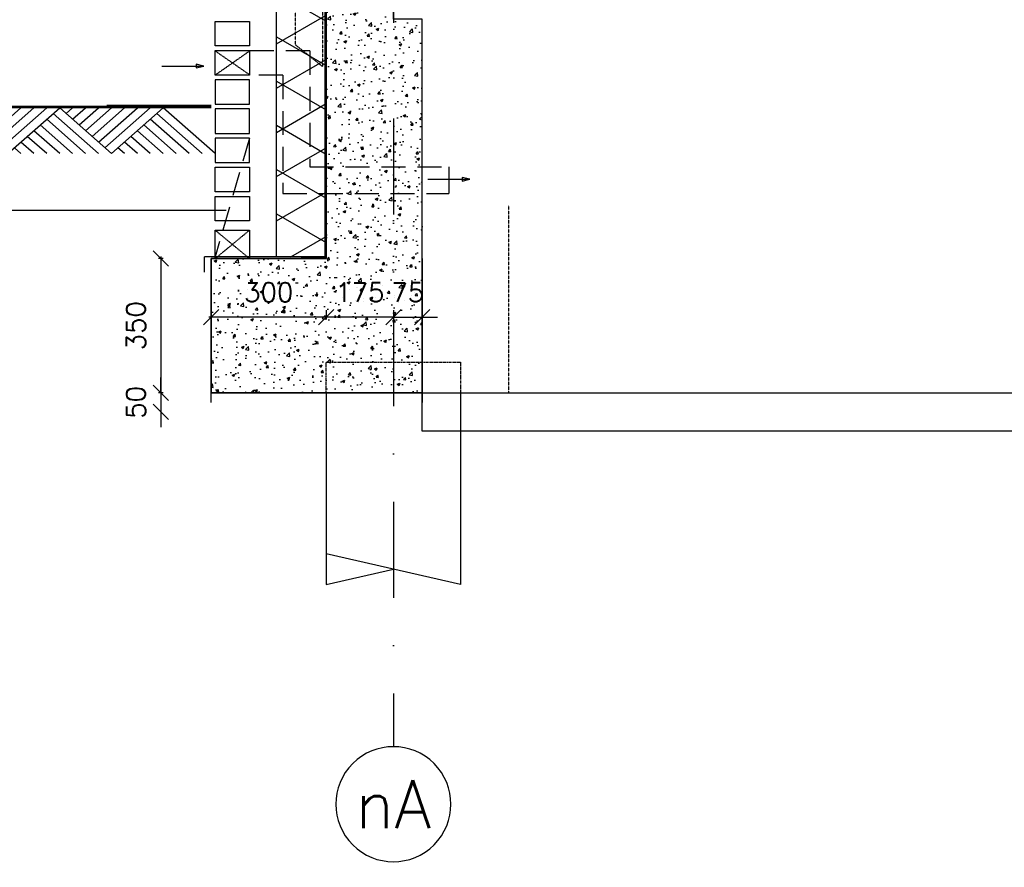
# Model space of a CAD drawing. Extents: x 0 to 297174, y -27731 to 163980.
# Tile 68 of 152: x 151764 to 154333, y 142757 to 144969. Entities that reach past the tile are written whole.
import ezdxf
from ezdxf.enums import TextEntityAlignment as Align

# ---------------------------------------------------------------- set-up
doc = ezdxf.new("R2010")
doc.units = 0
doc.header["$LTSCALE"] = 5
doc.header["$MEASUREMENT"] = 0
doc.header["$PDMODE"] = 3
doc.header["$PDSIZE"] = 0.1
for name, pattern in [('DASHDOT', [1, 0.5, -0.25, 0, -0.25]), ('DASHED', [0.75, 0.5, -0.25]), ('DD1', [2.66667, 1.66667, -0.5, 0, -0.5]), ('HIDDEN', [0.375, 0.25, -0.125]), ('HIDDEN2', [0.1875, 0.125, -0.0625])]:
    doc.linetypes.add(name, pattern=pattern)
doc.layers.get('0').update_dxf_attribs({"linetype": 'CONTINUOUS'})
doc.layers.get('DEFPOINTS').update_dxf_attribs({"linetype": 'CONTINUOUS'})
for name, color, linetype in [('A--A21--_F-23-', 9, 'CONTINUOUS'), ('A--A23--_F--3-', 9, 'CONTINUOUS'), ('A--L$1-D1-ACEER', 1, 'CONTINUOUS'), ('A--L$7A3-_STRAMIEN', 3, 'CONTINUOUS'), ('A--L11D5_GRONDWERK', 5, 'CONTINUOUS'), ('A--L13DC4_VLOEREN', 4, 'HIDDEN'), ('A--L16--', 7, 'CONTINUOUS'), ('A--L16--_F123-', 7, 'CONTINUOUS'), ('A--L16D4_FUNDERING', 4, 'CONTINUOUS'), ('A--L17--', 7, 'CONTINUOUS'), ('A--L17--_F123-', 7, 'CONTINUOUS'), ('A--L21--_F--3-', 7, 'CONTINUOUS'), ('A--L21D4_BUITENWAND', 4, 'CONTINUOUS'), ('A--L21DC1_BUITENWAND', 1, 'HIDDEN'), ('A--L23--', 7, 'CONTINUOUS'), ('A--L23--_F--3-', 7, 'CONTINUOUS'), ('A--L28DC1_KONSTRUKTIES', 1, 'HIDDEN2'), ('A--L31--', 2, 'CONTINUOUS'), ('A--M$1A-_F123-', 1, 'CONTINUOUS'), ('A--T$7A-_STRAMIEN', 2, 'CONTINUOUS'), ('A--T01A-25_TEKST', 2, 'CONTINUOUS'), ('STRAMIEN', 8, 'DD1'), ('X--LR---_CP', 7, 'CONTINUOUS')]:
    doc.layers.add(name, color=color, linetype=linetype)
doc.styles.add('ALFA-0_25', font='ROMANS')
doc.styles.add('HIEMSTRA', font='romans.shx')
doc.dimstyles.get("Standard").update_dxf_attribs({"dimscale": 50, "dimtxt": 2.5, "dimasz": 2, "dimexe": 0.3, "dimexo": 0.3, "dimgap": 2, "dimtad": 1, "dimdec": 0, "dimzin": 0, "dimdsep": 46, "dimtxsty": 'HIEMSTRA', "dimblk1": 'OBLIQUE', "dimblk2": 'OBLIQUE', "dimsah": 1, "dimcen": 0.09, "dimdle": 0.3, "dimclrd": 1, "dimclre": 1, "dimclrt": 2, "dimadec": 0, "dimazin": 0, "dimtfac": 1, "dimtdec": 4, "dimtix": 1, "dimtmove": 2, "dimatfit": 3, "dimldrblk": 'OBLIQUE', "dimfxl": 0, "dimtvp": 625, "dimtolj": 1, "dimtzin": 0, "dimarcsym": 0})

# ---------------------------------------------------------------- blocks, each defined once
blk = doc.blocks.new('Q010075-')
at = {"layer": 'A--L17--_F123-', "color": 1, "linetype": 'DASHED'}
blk.add_lwpolyline([(-175, 0), (-175, 80), (175, 80), (175, 0)], dxfattribs=at)
at = {"layer": 'A--L17--_F123-', "color": 1, "linetype": 'Continuous'}
for points in [[(175, 0), (175, -500), (-175, -420)], [(-175, 0), (-175, -500), (0, -460)]]:
    blk.add_lwpolyline(points, dxfattribs=at)
at = {"layer": 'X--LR---_CP'}
for p in [(-175, 0), (-175, 0), (175, 0)]:
    blk.add_point(p, dxfattribs=at)
blk = doc.blocks.new('*U1580')
at = {"layer": 'A--L23--_F--3-', "color": 2, "linetype": 'Continuous'}
blk.add_lwpolyline([(0, 0), (0, 25), (550, 25), (550, 0)], dxfattribs=at)
blk = doc.blocks.new('_OBLIQUE')
at = {"color": 0, "linetype": 'ByBlock'}
blk.add_line((-0.5, -0.5), (0.5, 0.5), dxfattribs=at)
blk = doc.blocks.new('*D844')
at = {"layer": 'A--M$1A-_F123-', "color": 1, "lineweight": -2, "ltscale": 10}
for p, q in [((152739.3, 144192.5), (152699.3, 144192.5)), ((152739.3, 144196.1), (152739.3, 144186.5)), ((152739.3, 144192.5), (152814.3, 144192.5)), ((152814.3, 144196.1), (152814.3, 144186.5)), ((152814.3, 144192.5), (152854.3, 144192.5))]:
    blk.add_line(p, q, dxfattribs=at)
at = {"layer": 'DEFPOINTS', "color": 0, "ltscale": 10}
for p in [(152739.3, 144202.1), (152814.3, 144202.1), (152814.3, 144192.5)]:
    blk.add_point(p, dxfattribs=at)
at = {"layer": 'A--M$1A-_F123-', "color": 1, "lineweight": -2, "ltscale": 10, "xscale": 40, "yscale": 40, "zscale": 40}
blk.add_blockref('_OBLIQUE', (152739.3, 144192.5), dxfattribs=at)
at = {"layer": 'A--M$1A-_F123-', "color": 1, "lineweight": -2, "ltscale": 10, "xscale": 40, "yscale": 40, "zscale": 40, "rotation": 180}
blk.add_blockref('_OBLIQUE', (152814.3, 144192.5), dxfattribs=at)
at = {"layer": 'A--M$1A-_F123-', "color": 2, "ltscale": 10, "insert": (152776.8, 144257.5), "char_height": 50, "attachment_point": 5, "style": 'HIEMSTRA'}
blk.add_mtext('\\A1;75', dxfattribs=at)
blk = doc.blocks.new('*D845')
at = {"layer": 'A--M$1A-_F123-', "color": 1, "lineweight": -2, "ltscale": 10}
for p, q in [((152564.1, 144192.5), (152524.1, 144192.5)), ((152739.3, 144192.5), (152564.1, 144192.5)), ((152739.3, 144192.5), (152779.3, 144192.5))]:
    blk.add_line(p, q, dxfattribs=at)
at = {"layer": 'DEFPOINTS', "color": 0, "ltscale": 10}
for p in [(152564.1, 144192.5), (152564.1, 144192.5), (152739.3, 144192.5)]:
    blk.add_point(p, dxfattribs=at)
at = {"layer": 'A--M$1A-_F123-', "color": 1, "lineweight": -2, "ltscale": 10, "xscale": 40, "yscale": 40, "zscale": 40}
blk.add_blockref('_OBLIQUE', (152564.1, 144192.5), dxfattribs=at)
at = {"layer": 'A--M$1A-_F123-', "color": 1, "lineweight": -2, "ltscale": 10, "xscale": 40, "yscale": 40, "zscale": 40, "rotation": 180}
blk.add_blockref('_OBLIQUE', (152739.3, 144192.5), dxfattribs=at)
at = {"layer": 'A--M$1A-_F123-', "color": 2, "ltscale": 10, "insert": (152651.7, 144257.5), "char_height": 50, "attachment_point": 5, "style": 'HIEMSTRA'}
blk.add_mtext('\\A1;175', dxfattribs=at)
blk = doc.blocks.new('*D846')
at = {"layer": 'A--M$1A-_F123-', "color": 1, "lineweight": -2, "ltscale": 10}
for p, q in [((152264.3, 144211.1), (152264.3, 144186.5)), ((152564.1, 144211.1), (152564.1, 144186.5)), ((152570.1, 144192.5), (152258.3, 144192.5))]:
    blk.add_line(p, q, dxfattribs=at)
at = {"layer": 'DEFPOINTS', "color": 0, "ltscale": 10}
for p in [(152264.3, 144217.1), (152564.1, 144217.1), (152264.3, 144192.5)]:
    blk.add_point(p, dxfattribs=at)
at = {"layer": 'A--M$1A-_F123-', "color": 1, "lineweight": -2, "ltscale": 10, "xscale": 40, "yscale": 40, "zscale": 40, "rotation": 180}
blk.add_blockref('_OBLIQUE', (152264.3, 144192.5), dxfattribs=at)
at = {"layer": 'A--M$1A-_F123-', "color": 1, "lineweight": -2, "ltscale": 10, "xscale": 40, "yscale": 40, "zscale": 40}
blk.add_blockref('_OBLIQUE', (152564.1, 144192.5), dxfattribs=at)
at = {"layer": 'A--M$1A-_F123-', "color": 2, "ltscale": 10, "insert": (152414.2, 144257.5), "char_height": 50, "attachment_point": 5, "style": 'HIEMSTRA'}
blk.add_mtext('\\A1;300', dxfattribs=at)
blk = doc.blocks.new('*D946')
at = {"layer": 'A--M$1A-_F123-', "color": 1, "lineweight": -2, "ltscale": 10}
for p, q in [((152138.9, 144345.2), (152126.7, 144345.2)), ((152132.7, 144351.2), (152132.7, 143989.2)), ((152138.9, 143995.2), (152126.7, 143995.2))]:
    blk.add_line(p, q, dxfattribs=at)
at = {"layer": 'DEFPOINTS', "color": 0, "ltscale": 10}
for p in [(152144.9, 144345.2), (152132.7, 143995.2), (152144.9, 143995.2)]:
    blk.add_point(p, dxfattribs=at)
at = {"layer": 'A--M$1A-_F123-', "color": 1, "lineweight": -2, "ltscale": 10, "xscale": 40, "yscale": 40, "zscale": 40}
for p, rotation in [((152132.7, 144345.2), 90), ((152132.7, 143995.2), 270)]:
    blk.add_blockref('_OBLIQUE', p, dxfattribs=dict(at, rotation=rotation))
at = {"layer": 'A--M$1A-_F123-', "color": 2, "ltscale": 10, "insert": (152067.7, 144170.2), "char_height": 50, "attachment_point": 5, "rotation": 90, "style": 'HIEMSTRA'}
blk.add_mtext('\\A1;350', dxfattribs=at)
blk = doc.blocks.new('*D947')
at = {"layer": 'A--M$1A-_F123-', "color": 1, "lineweight": -2, "ltscale": 10}
for p, q in [((152132.7, 143995.2), (152132.7, 144035.2)), ((152132.7, 143995.2), (152132.7, 143945.2)), ((152132.7, 143945.2), (152132.7, 143905.2))]:
    blk.add_line(p, q, dxfattribs=at)
at = {"layer": 'DEFPOINTS', "color": 0, "ltscale": 10}
for p in [(152132.7, 143995.2), (152132.7, 143945.2), (152132.7, 143945.2)]:
    blk.add_point(p, dxfattribs=at)
at = {"layer": 'A--M$1A-_F123-', "color": 1, "lineweight": -2, "ltscale": 10, "xscale": 40, "yscale": 40, "zscale": 40}
for p, rotation in [((152132.7, 143995.2), 270), ((152132.7, 143945.2), 90)]:
    blk.add_blockref('_OBLIQUE', p, dxfattribs=dict(at, rotation=rotation))
at = {"layer": 'A--M$1A-_F123-', "color": 2, "ltscale": 10, "insert": (152067.7, 143970.2), "char_height": 50, "attachment_point": 5, "rotation": 90, "style": 'HIEMSTRA'}
blk.add_mtext('\\A1;50', dxfattribs=at)
blk = doc.blocks.new('*U1532')
at = {"layer": 'A--A21--_F-23-', "linetype": 'Continuous'}
h = blk.add_hatch(dxfattribs=at)
h.set_pattern_fill('ALFAISO', color=256, scale=100, angle=90, style=0)
h.set_pattern_definition([(150, (50, -3e-15), (-50, -86.6025), []), (210, (50, -3e-15), (50, -86.6025), [])])
h.paths.add_polyline_path([(0, 0), (-65, 0), (-65, 1691.04), (0, 1691.04), (65, 1691.04), (65, 0)])
at = {"layer": 'A--L21--_F--3-', "color": 3, "linetype": 'Continuous'}
for points in [[(0, 0), (-65, 0), (-65, 1691.04), (0, 1691.04)], [(0, 0), (65, 0), (65, 1691.04), (0, 1691.04)]]:
    blk.add_lwpolyline(points, dxfattribs=at)
blk = doc.blocks.new('Q010064-')
at = {"layer": 'A--L16--_F123-', "color": 1, "linetype": 'Continuous'}
for points in [[(37.5, -37.5), (75, 0)], [(75, -75), (150, 0)], [(112.5, -112.5), (225, 0)], [(150, -150), (300, 0)], [(187.5, -187.5), (375, 0)], [(225, -225), (450, 0)], [(262.5, -262.5), (525, 0)], [(300, -300), (600, 0)], [(900, -300), (600, 0)], [(825, -300), (562.5, -37.5)], [(675, -300), (487.5, -112.5)], [(750, -300), (525, -75)], [(600, -300), (450, -150)], [(450, -300), (375, -225)], [(525, -300), (412.5, -187.5)], [(375, -300), (337.5, -262.5)]]:
    blk.add_lwpolyline(points, dxfattribs=at)
at = {"layer": 'X--LR---_CP'}
blk.add_point((600, 0), dxfattribs=at)
blk.add_point((600, 0), dxfattribs=at)

msp = doc.modelspace()

# ---------------------------------------------------------------- hatches: boundary and pattern name
at = {"layer": 'A--A23--_F--3-'}
h = msp.add_hatch(dxfattribs=at)
h.set_pattern_fill('AR-CONC', color=256, scale=10, style=0)
h.set_pattern_definition([(50, (0, 52899.255), (71.726018, -6.275213), [7.5, -82.5]), (355, (0, 52899.255), (-13.875133, 75.219213), [6, -66]), (100.4514, (5.98, 52898.73), (57.850938, 68.943954), [6.37402, -70.11421]), (46.1842, (0, 52919.255), (106.724105, -16.5519), [11.25, -123.75]), (96.6356, (8.89, 52917.88), (93.46627, 97.41179), [9.56103, -105.1713]), (351.1842, (0, 52919.26), (93.466195, 97.41186), [9, -99]), (21, (10, 52914.255), (59.690705, -40.26189), [7.5, -82.5]), (326, (10, 52914.255), (24.331533, 72.515005), [6, -66]), (71.4514, (14.974, 52910.9), (84.022263, 32.25305), [6.37402, -70.11421]), (37.5, (0, 52899.255), (1.2159855, 33.2893854), [0, -65.2, 0, -67, 0, -66.25]), (7.5, (0, 52899.255), (26.306954, 39.441171), [0, -38.2, 0, -63.7, 0, -25.25]), (327.5, (-22.3, 52899.255), (53.3822436, -2.255487), [0, -25, 0, -78, 0, -103.5]), (317.5, (-32.3, 52899.255), (58.318617, 10.010498), [0, -32.5, 0, -51.8, 0, -73.5])])
h.paths.add_polyline_path([(152264.3, 143995.2), (152814.3, 143995.2), (152814.3, 144970.2), (152739.3, 144970.2), (152739.3, 145305.2), (152564.1, 145305.2), (152564.1, 144350.2), (152564.1, 144345.2), (152264.3, 144345.2)])

# ---------------------------------------------------------------- linework, layer by layer
at = {"layer": 'A--L$1-D1-ACEER'}
for p, q in [((152135, 144847.9), (152242.2, 144847.9)), ((152829.5, 144552.4), (152936.7, 144552.4))]:
    msp.add_line(p, q, dxfattribs=at)
for points in [[(152224.5, 144842.9), (152244.5, 144847.9), (152244.5, 144847.9), (152224.5, 144852.9)], [(152919, 144547.4), (152939, 144552.4), (152939, 144552.4), (152919, 144557.4)]]:
    msp.add_lwpolyline(points, close=True, dxfattribs=at)
at = {"layer": 'A--L$7A3-_STRAMIEN', "linetype": 'Continuous', "extrusion": (0, 0, -1)}
msp.add_ellipse((152739.3, 142921.5), major_axis=(-106.1, 106.1), ratio=1, dxfattribs=at)
at = {"layer": 'A--L11D5_GRONDWERK'}
for p, q in [((152264.3, 144739.2), (150801.3, 144739.2)), ((152264.3, 144742.2), (151492, 144742.2)), ((152264.3, 144745.2), (151992, 144745.2))]:
    msp.add_line(p, q, dxfattribs=at)
at = {"layer": 'A--L13DC4_VLOEREN'}
msp.add_line((152560.8, 144350.2), (152245.8, 144350.2), dxfattribs=at)
msp.add_lwpolyline([(152673.8, 145305.2), (152560.8, 145305.2), (152560.8, 144350.2), (152245.8, 144350.2), (152245.8, 144309.6)], dxfattribs=at)
at = {"layer": 'A--L16D4_FUNDERING'}
msp.add_lwpolyline([(152264.3, 143995.2), (152814.3, 143995.2), (152814.3, 144970.2), (152739.3, 144970.2), (152739.3, 145305.2), (152564.1, 145305.2), (152564.1, 144350.2), (152564.1, 144345.2), (152264.3, 144345.2)], close=True, dxfattribs=at)
for points in [[(152814.3, 144345.2), (152814.3, 143995.2), (152264.3, 143995.2)], [(152264.3, 143995.2), (152264.3, 144345.2), (152564.3, 144345.2)]]:
    msp.add_lwpolyline(points, dxfattribs=at)
at = {"layer": 'A--L21D4_BUITENWAND'}
for points in [[(152364.3, 144900.4), (152274.3, 144900.4), (152274.3, 144964.5), (152364.3, 144964.5)], [(152364.3, 144824.2), (152274.3, 144824.2), (152274.3, 144888.4), (152364.3, 144888.4)], [(152364.3, 144812.2), (152274.3, 144812.2), (152274.3, 144748.1), (152364.3, 144748.1)], [(152364.3, 144736.1), (152274.3, 144736.1), (152274.3, 144672), (152364.3, 144672)]]:
    msp.add_lwpolyline(points, close=True, dxfattribs=at)
at = {"layer": 'A--L21D4_BUITENWAND', "color": 1}
for points in [[(152364.3, 144660), (152274.3, 144660), (152274.3, 144595.9), (152364.3, 144595.9)], [(152364.3, 144519.7), (152274.3, 144519.7), (152274.3, 144583.9), (152364.3, 144583.9)], [(152364.3, 144443.6), (152274.3, 144443.6), (152274.3, 144507.7), (152364.3, 144507.7)], [(152364.3, 144345.2), (152274.3, 144345.2), (152274.3, 144419.6), (152364.3, 144419.6)]]:
    msp.add_lwpolyline(points, close=True, dxfattribs=at)
at = {"layer": 'A--L21DC1_BUITENWAND', "ltscale": 50}
for p, q in [((152521, 144887.2), (152274.3, 144887.2)), ((152521, 144887.2), (152521, 144585.2)), ((152451, 144824.2), (152274.3, 144824.2)), ((152451, 144824.2), (152451, 144515.2)), ((152364.3, 144660), (152274.3, 144350.2)), ((152521, 144585.2), (152884.2, 144585.2)), ((152451, 144515.2), (152884.2, 144515.2))]:
    msp.add_line(p, q, dxfattribs=at)
at = {"layer": 'A--L21DC1_BUITENWAND'}
for p, q in [((152364.3, 144825), (152274.3, 144887.2)), ((152274.3, 144824.2), (152364.3, 144887.2)), ((152884.2, 144585.2), (152884.2, 144515.2)), ((152364.3, 144419.6), (152274.3, 144345.2)), ((152274.3, 144419.6), (152364.3, 144345.2))]:
    msp.add_line(p, q, dxfattribs=at)
at = {"layer": 'A--L28DC1_KONSTRUKTIES'}
for p, q in [((153039.3, 144485.2), (153039.3, 143995.2)), ((152814.3, 143995.2), (153114.3, 143995.2))]:
    msp.add_line(p, q, dxfattribs=at)
msp.add_lwpolyline([(152554.2, 152885.2), (152554.2, 144846.7), (152484.2, 144902.9), (152484.2, 146041.1), (152394.2, 146041.2), (152394.2, 146025.3), (152484.2, 146025.3)], dxfattribs=at)
at = {"layer": 'A--L31--'}
msp.add_lwpolyline([(152814.3, 143995.2), (163664.3, 143995.2), (163664.3, 143895.2), (152814.3, 143895.2)], close=True, dxfattribs=at)
at = {"layer": 'A--T01A-25_TEKST'}
msp.add_line((151301.7, 144471.4), (152303.5, 144471.4), dxfattribs=at)
at = {"layer": 'STRAMIEN', "linetype": 'DASHDOT', "ltscale": 100}
msp.add_line((152739.3, 163214.3), (152739.3, 143071.5), dxfattribs=at)

# ---------------------------------------------------------------- block references
at = {"layer": 'A--L16--', "xscale": 0.4504033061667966, "yscale": 0.4}
for p in [(151598.6, 144739.2), (151868.8, 144739.2)]:
    msp.add_blockref('Q010064-', p, dxfattribs=at)
at = {"layer": 'A--L17--'}
msp.add_blockref('Q010075-', (152739.3, 143995.2), dxfattribs=at)
at = {"layer": 'A--L21DC1_BUITENWAND', "ltscale": 50}
msp.add_blockref('*U1532', (152499.1, 144350.2), dxfattribs=at)
at = {"layer": 'A--L23--'}
msp.add_blockref('*U1580', (152264.3, 143970.2), dxfattribs=at)

# ---------------------------------------------------------------- texts
at = {"layer": 'A--T$7A-_STRAMIEN', "style": 'ALFA-0_25'}
msp.add_text('nA', height=125, dxfattribs=at).set_placement((152739.3, 142921.5), align=Align.MIDDLE_CENTER)

# ---------------------------------------------------------------- dimensions: what is measured, and where the dimension line sits
at = {"layer": 'A--M$1A-_F123-'}
for base, p1, p2, picture, middle in [((152132.7, 143995.2), (152144.9, 144345.2), (152144.9, 143995.2), '*D946', (152067.7, 144170.2)), ((152132.7, 143945.2), (152132.7, 143995.2), (152132.7, 143945.2), '*D947', (152067.7, 143970.2))]:
    dim = msp.add_linear_dim(base=base, p1=p1, p2=p2, angle=90, dimstyle='Standard', override={"dimscale": 20}, dxfattribs=at)
    dim.commit()
    dim.dimension.update_dxf_attribs({"geometry": picture, "text_midpoint": middle})
for base, p1, p2, picture, middle in [((152264.3, 144192.5), (152564.1, 144217.1), (152264.3, 144217.1), '*D846', (152414.2, 144257.5)), ((152564.1, 144192.5), (152739.3, 144192.5), (152564.1, 144192.5), '*D845', (152651.7, 144257.5)), ((152814.3, 144192.5), (152739.3, 144202.1), (152814.3, 144202.1), '*D844', (152776.8, 144257.5))]:
    dim = msp.add_linear_dim(base=base, p1=p1, p2=p2, dimstyle='Standard', override={"dimscale": 20}, dxfattribs=at)
    dim.commit()
    dim.dimension.update_dxf_attribs({"geometry": picture, "text_midpoint": middle})

doc.saveas('drawing.dxf')
